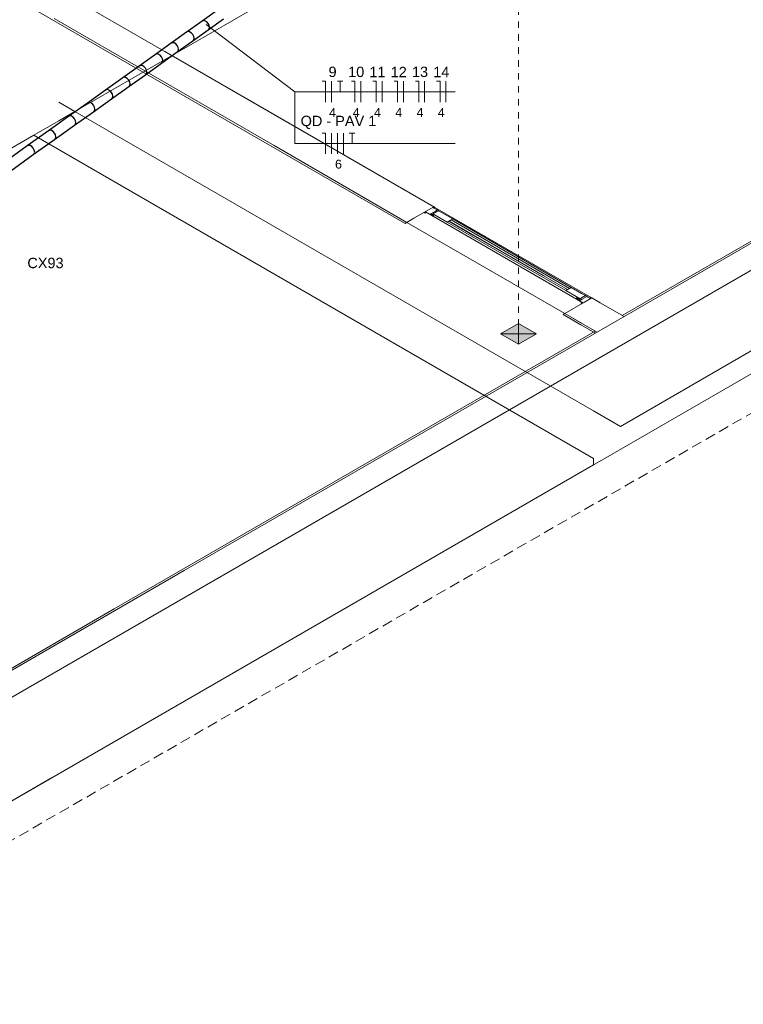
# Model space of a CAD drawing. Header units: millimetres. Extents: x 4480191 to 4481199, y -30324204 to -30323479.
# Tile 75 of 243: x 4480417 to 4480431, y -30324125 to -30324106. Entities that reach past the tile are written whole.
import ezdxf

# ---------------------------------------------------------------- set-up
doc = ezdxf.new("R2010")
doc.units = ezdxf.units.MM
for name, pattern in [('JIS_02_1.2', [0.25, 0.125, -0.125]), ('JIS_02_2.0', [0.3, 0.2, -0.1]), ('NULL', [0])]:
    doc.linetypes.add(name, pattern=pattern)
for name, color, linetype, lineweight in [('Caixas de passagem', 134, 'Continuous', 5), ('Caixas de passagem - Hachuras', 174, 'Continuous', 5), ('DI-Elementos externos em vista', 9, 'Continuous', 5), ('DI-Pontilhado', 7, 'JIS_02_1.2', 9), ('DI-Área do detalhe', 7, 'JIS_02_2.0', 9), ('EL-Condutos QD (Teto)', 32, 'Continuous', 25), ('EL-Fios (Fase 1) QD', 7, 'Continuous', 15), ('EL-Fios (Fase 2) QD', 7, 'Continuous', 15), ('EL-Fios (Fase 3) QD', 1, 'Continuous', 15), ('EL-Fios (Neutro) QD', 5, 'Continuous', 15), ('EL-Fios (Terra) QD', 94, 'Continuous', 15), ('EL-Textos fios QD', 7, 'Continuous', 9), ('IFC-Parede padrão-Contorno', 44, 'Continuous', 5), ('IFC-Parede-Contorno', 42, 'Continuous', 5), ('IFC-Porta-Contorno', 142, 'Continuous', 5), ('Textos', 7, 'Continuous', 9)]:
    doc.layers.add(name, color=color, linetype=linetype, lineweight=lineweight)
doc.styles.add('ARIAL', font='arial.ttf')

msp = doc.modelspace()

# ---------------------------------------------------------------- hatches: boundary and pattern name
at = {"layer": 'Caixas de passagem - Hachuras', "linetype": 'Continuous'}
for points in [[(4480427.034, -30324112.129), (4480427.034, -30324111.929), (4480426.688, -30324112.129)], [(4480427.38, -30324112.129), (4480427.034, -30324111.929), (4480427.034, -30324112.129)], [(4480427.034, -30324112.329), (4480427.034, -30324112.129), (4480426.688, -30324112.129)], [(4480427.38, -30324112.129), (4480427.034, -30324112.129), (4480427.034, -30324112.329)]]:
    msp.add_hatch(color=174, dxfattribs=at).paths.add_polyline_path(points)

# ---------------------------------------------------------------- linework, layer by layer
at = {"layer": 'Caixas de passagem'}
for p, q in [((4480426.688, -30324112.129), (4480427.034, -30324111.929)), ((4480427.034, -30324111.929), (4480427.38, -30324112.129)), ((4480427.034, -30324112.329), (4480427.034, -30324111.929)), ((4480427.034, -30324112.329), (4480426.688, -30324112.129)), ((4480426.688, -30324112.129), (4480427.38, -30324112.129)), ((4480427.38, -30324112.129), (4480427.034, -30324112.329))]:
    msp.add_line(p, q, dxfattribs=at)
at = {"layer": 'DI-Elementos externos em vista'}
for p, q in [((4480418.472, -30324107.838), (4480427.341, -30324102.718)), ((4480418.161, -30324107.658), (4480418.472, -30324107.838)), ((4480418.161, -30324108.018), (4480418.472, -30324107.838)), ((4480418.472, -30324107.838), (4480428.484, -30324113.619)), ((4480417.676, -30324108.298), (4480418.161, -30324108.018)), ((4480411.613, -30324111.798), (4480417.676, -30324108.298)), ((4480428.484, -30324114.538), (4480417.676, -30324108.298)), ((4480429.003, -30324113.918), (4480431.775, -30324112.318)), ((4480428.484, -30324113.619), (4480429.003, -30324113.918)), ((4480428.484, -30324114.658), (4480428.484, -30324114.538)), ((4480411.544, -30324124.438), (4480428.484, -30324114.658))]:
    msp.add_line(p, q, dxfattribs=at)
at = {"layer": 'DI-Pontilhado'}
msp.add_line((4480427.034, -30324101.849), (4480427.034, -30324112.129), dxfattribs=at)
at = {"layer": 'DI-Área do detalhe'}
msp.add_lwpolyline([(4480336.978, -30324081.891), (4480461.776, -30324009.839), (4480536.565, -30324053.019), (4480411.768, -30324125.071), (4480336.978, -30324081.891)], dxfattribs=at)
at = {"layer": 'EL-Condutos QD (Teto)'}
for p, q in [((4480421.225, -30324105.882), (4480420.927, -30324106.096)), ((4480420.952, -30324106.084), (4480420.927, -30324106.096)), ((4480420.983, -30324106.088), (4480420.952, -30324106.084)), ((4480421.016, -30324106.107), (4480420.983, -30324106.088)), ((4480421.045, -30324106.262), (4480421.343, -30324106.049)), ((4480420.663, -30324106.284), (4480420.629, -30324106.308)), ((4480420.927, -30324106.096), (4480420.663, -30324106.284)), ((4480420.747, -30324106.475), (4480421.045, -30324106.262)), ((4480420.927, -30324106.096), (4480420.927, -30324106.096)), ((4480421.045, -30324106.138), (4480421.016, -30324106.107)), ((4480421.064, -30324106.175), (4480421.045, -30324106.138)), ((4480421.045, -30324106.262), (4480421.064, -30324106.243)), ((4480421.071, -30324106.212), (4480421.064, -30324106.175)), ((4480421.064, -30324106.243), (4480421.071, -30324106.212)), ((4480420.629, -30324106.308), (4480420.33, -30324106.522)), ((4480420.448, -30324106.689), (4480420.747, -30324106.475)), ((4480420.654, -30324106.297), (4480420.629, -30324106.308)), ((4480420.686, -30324106.301), (4480420.654, -30324106.297)), ((4480420.719, -30324106.32), (4480420.686, -30324106.301)), ((4480420.747, -30324106.35), (4480420.719, -30324106.32)), ((4480420.767, -30324106.388), (4480420.747, -30324106.35)), ((4480420.747, -30324106.475), (4480420.767, -30324106.456)), ((4480420.774, -30324106.425), (4480420.767, -30324106.388)), ((4480420.767, -30324106.456), (4480420.774, -30324106.425)), ((4480420.33, -30324106.522), (4480420.026, -30324106.739)), ((4480420.355, -30324106.51), (4480420.33, -30324106.522)), ((4480420.386, -30324106.514), (4480420.355, -30324106.51)), ((4480420.419, -30324106.533), (4480420.386, -30324106.514)), ((4480420.448, -30324106.564), (4480420.419, -30324106.533)), ((4480420.467, -30324106.602), (4480420.448, -30324106.564)), ((4480420.474, -30324106.639), (4480420.467, -30324106.602)), ((4480420.467, -30324106.67), (4480420.474, -30324106.639)), ((4480420.026, -30324106.739), (4480419.715, -30324106.961)), ((4480420.051, -30324106.727), (4480420.026, -30324106.739)), ((4480420.082, -30324106.731), (4480420.051, -30324106.727)), ((4480420.115, -30324106.75), (4480420.082, -30324106.731)), ((4480420.144, -30324106.781), (4480420.115, -30324106.75)), ((4480420.144, -30324106.906), (4480420.448, -30324106.689)), ((4480420.163, -30324106.819), (4480420.144, -30324106.781)), ((4480420.17, -30324106.856), (4480420.163, -30324106.819)), ((4480420.448, -30324106.689), (4480420.467, -30324106.67)), ((4480419.715, -30324106.961), (4480419.394, -30324107.19)), ((4480419.74, -30324106.949), (4480419.715, -30324106.961)), ((4480419.771, -30324106.953), (4480419.74, -30324106.949)), ((4480419.804, -30324106.972), (4480419.771, -30324106.953)), ((4480419.833, -30324107.003), (4480419.804, -30324106.972)), ((4480419.833, -30324107.128), (4480420.144, -30324106.906)), ((4480419.852, -30324107.041), (4480419.833, -30324107.003)), ((4480419.859, -30324107.078), (4480419.852, -30324107.041)), ((4480420.144, -30324106.906), (4480420.163, -30324106.887)), ((4480420.163, -30324106.887), (4480420.17, -30324106.856)), ((4480419.394, -30324107.19), (4480419.061, -30324107.428)), ((4480419.419, -30324107.178), (4480419.394, -30324107.19)), ((4480419.45, -30324107.182), (4480419.419, -30324107.178)), ((4480419.483, -30324107.201), (4480419.45, -30324107.182)), ((4480419.512, -30324107.232), (4480419.483, -30324107.201)), ((4480419.512, -30324107.357), (4480419.833, -30324107.128)), ((4480419.532, -30324107.269), (4480419.512, -30324107.232)), ((4480419.833, -30324107.128), (4480419.852, -30324107.109)), ((4480419.852, -30324107.109), (4480419.859, -30324107.078)), ((4480419.086, -30324107.416), (4480419.061, -30324107.428)), ((4480419.117, -30324107.42), (4480419.086, -30324107.416)), ((4480419.15, -30324107.439), (4480419.117, -30324107.42)), ((4480419.179, -30324107.594), (4480419.512, -30324107.357)), ((4480419.512, -30324107.357), (4480419.532, -30324107.338)), ((4480419.538, -30324107.307), (4480419.532, -30324107.269)), ((4480419.532, -30324107.338), (4480419.538, -30324107.307)), ((4480419.061, -30324107.428), (4480418.713, -30324107.676)), ((4480418.831, -30324107.843), (4480419.179, -30324107.594)), ((4480419.179, -30324107.47), (4480419.15, -30324107.439)), ((4480419.198, -30324107.507), (4480419.179, -30324107.47)), ((4480419.179, -30324107.594), (4480419.198, -30324107.575)), ((4480419.205, -30324107.544), (4480419.198, -30324107.507)), ((4480419.198, -30324107.575), (4480419.205, -30324107.544)), ((4480418.713, -30324107.676), (4480418.347, -30324107.937)), ((4480418.737, -30324107.664), (4480418.713, -30324107.676)), ((4480418.769, -30324107.668), (4480418.737, -30324107.664)), ((4480418.802, -30324107.687), (4480418.769, -30324107.668)), ((4480418.831, -30324107.718), (4480418.802, -30324107.687)), ((4480418.85, -30324107.756), (4480418.831, -30324107.718)), ((4480418.857, -30324107.793), (4480418.85, -30324107.756)), ((4480418.85, -30324107.824), (4480418.857, -30324107.793)), ((4480418.347, -30324107.937), (4480417.96, -30324108.213)), ((4480418.371, -30324107.925), (4480418.347, -30324107.937)), ((4480418.403, -30324107.929), (4480418.371, -30324107.925)), ((4480418.436, -30324107.948), (4480418.403, -30324107.929)), ((4480418.465, -30324107.979), (4480418.436, -30324107.948)), ((4480418.465, -30324108.104), (4480418.831, -30324107.843)), ((4480418.484, -30324108.017), (4480418.465, -30324107.979)), ((4480418.831, -30324107.843), (4480418.85, -30324107.824)), ((4480418.078, -30324108.379), (4480418.465, -30324108.104)), ((4480418.465, -30324108.104), (4480418.484, -30324108.085)), ((4480418.491, -30324108.054), (4480418.484, -30324108.017)), ((4480418.484, -30324108.085), (4480418.491, -30324108.054)), ((4480417.96, -30324108.213), (4480417.551, -30324108.504)), ((4480417.985, -30324108.201), (4480417.96, -30324108.213)), ((4480418.017, -30324108.205), (4480417.985, -30324108.201)), ((4480418.05, -30324108.224), (4480418.017, -30324108.205)), ((4480418.078, -30324108.255), (4480418.05, -30324108.224)), ((4480418.098, -30324108.292), (4480418.078, -30324108.255)), ((4480418.078, -30324108.379), (4480418.098, -30324108.36)), ((4480418.105, -30324108.329), (4480418.098, -30324108.292)), ((4480418.098, -30324108.36), (4480418.105, -30324108.329)), ((4480417.551, -30324108.504), (4480417.116, -30324108.814)), ((4480417.576, -30324108.493), (4480417.551, -30324108.504)), ((4480417.607, -30324108.497), (4480417.576, -30324108.493)), ((4480417.64, -30324108.516), (4480417.607, -30324108.497)), ((4480417.669, -30324108.546), (4480417.64, -30324108.516)), ((4480417.669, -30324108.671), (4480418.078, -30324108.379)), ((4480417.688, -30324108.584), (4480417.669, -30324108.546)), ((4480417.234, -30324108.981), (4480417.669, -30324108.671)), ((4480417.669, -30324108.671), (4480417.688, -30324108.652)), ((4480417.695, -30324108.621), (4480417.688, -30324108.584)), ((4480417.688, -30324108.652), (4480417.695, -30324108.621))]:
    msp.add_line(p, q, dxfattribs=at)
at = {"layer": 'EL-Fios (Fase 1) QD'}
for p, q in [((4480423.426, -30324107.656), (4480423.426, -30324107.256)), ((4480423.426, -30324108.656), (4480423.426, -30324108.256))]:
    msp.add_line(p, q, dxfattribs=at)
at = {"layer": 'EL-Fios (Fase 2) QD'}
msp.add_line((4480423.54, -30324108.656), (4480423.54, -30324108.256), dxfattribs=at)
at = {"layer": 'EL-Fios (Fase 3) QD'}
for p, q in [((4480423.992, -30324107.656), (4480423.992, -30324107.256)), ((4480424.403, -30324107.656), (4480424.403, -30324107.256)), ((4480424.814, -30324107.656), (4480424.814, -30324107.256)), ((4480425.224, -30324107.656), (4480425.224, -30324107.256)), ((4480425.635, -30324107.656), (4480425.635, -30324107.256)), ((4480423.654, -30324108.656), (4480423.654, -30324108.256))]:
    msp.add_line(p, q, dxfattribs=at)
at = {"layer": 'EL-Fios (Neutro) QD'}
for p, q in [((4480423.311, -30324107.256), (4480423.245, -30324107.256)), ((4480423.311, -30324107.656), (4480423.311, -30324107.256)), ((4480423.878, -30324107.256), (4480423.812, -30324107.256)), ((4480423.878, -30324107.656), (4480423.878, -30324107.256)), ((4480424.289, -30324107.256), (4480424.222, -30324107.256)), ((4480424.289, -30324107.656), (4480424.289, -30324107.256)), ((4480424.7, -30324107.256), (4480424.633, -30324107.256)), ((4480424.7, -30324107.656), (4480424.7, -30324107.256)), ((4480425.11, -30324107.256), (4480425.044, -30324107.256)), ((4480425.11, -30324107.656), (4480425.11, -30324107.256)), ((4480425.521, -30324107.256), (4480425.454, -30324107.256)), ((4480425.521, -30324107.656), (4480425.521, -30324107.256)), ((4480423.311, -30324108.256), (4480423.245, -30324108.256)), ((4480423.311, -30324108.656), (4480423.311, -30324108.256))]:
    msp.add_line(p, q, dxfattribs=at)
at = {"layer": 'EL-Fios (Terra) QD'}
for p, q in [((4480423.54, -30324107.256), (4480423.647, -30324107.256)), ((4480423.593, -30324107.456), (4480423.593, -30324107.256)), ((4480423.769, -30324108.256), (4480423.875, -30324108.256)), ((4480423.822, -30324108.456), (4480423.822, -30324108.256))]:
    msp.add_line(p, q, dxfattribs=at)
at = {"layer": 'EL-Textos fios QD'}
for p, q in [((4480421.005, -30324106.157), (4480422.716, -30324107.456)), ((4480422.716, -30324107.456), (4480425.814, -30324107.456)), ((4480422.716, -30324107.456), (4480422.716, -30324108.456)), ((4480422.716, -30324108.456), (4480425.814, -30324108.456))]:
    msp.add_line(p, q, dxfattribs=at)
at = {"layer": 'IFC-Parede padrão-Contorno', "color": 8, "lineweight": 5}
for p, q in [((4480458.779, -30324095.167), (4480412.945, -30324121.629)), ((4480414.334, -30324103.928), (4480424.847, -30324109.998)), ((4480442.152, -30324104.246), (4480420.583, -30324116.699)), ((4480418.588, -30324105.745), (4480421.759, -30324107.575)), ((4480418.069, -30324106.045), (4480422.316, -30324108.497)), ((4480420.207, -30324106.68), (4480425.401, -30324109.678)), ((4480421.759, -30324107.575), (4480425.401, -30324109.678)), ((4480422.316, -30324108.497), (4480424.881, -30324109.978)), ((4480425.401, -30324109.678), (4480425.018, -30324109.899)), ((4480425.423, -30324109.691), (4480428.426, -30324111.425)), ((4480424.872, -30324109.983), (4480424.847, -30324109.998)), ((4480424.881, -30324109.978), (4480424.872, -30324109.983)), ((4480425.018, -30324109.899), (4480424.881, -30324109.978)), ((4480424.881, -30324109.978), (4480427.929, -30324111.738)), ((4480428.312, -30324111.517), (4480427.929, -30324111.738)), ((4480428.449, -30324111.438), (4480428.312, -30324111.517)), ((4480428.449, -30324111.438), (4480428.614, -30324111.533)), ((4480428.614, -30324111.533), (4480429.073, -30324111.798)), ((4480427.904, -30324111.752), (4480427.896, -30324111.758)), ((4480427.896, -30324111.758), (4480428.237, -30324111.955)), ((4480427.929, -30324111.738), (4480427.904, -30324111.752)), ((4480427.929, -30324111.738), (4480428.263, -30324111.931)), ((4480428.094, -30324111.833), (4480428.553, -30324112.098)), ((4480428.237, -30324111.955), (4480428.519, -30324112.118)), ((4480428.518, -30324112.078), (4480419.231, -30324117.44)), ((4480420.583, -30324116.699), (4480412.495, -30324121.369)), ((4480419.231, -30324117.44), (4480411.579, -30324121.858))]:
    msp.add_line(p, q, dxfattribs=at)
at = {"layer": 'IFC-Parede-Contorno', "color": 8, "lineweight": 5}
for p, q in [((4480462.933, -30324094.768), (4480418.019, -30324120.7)), ((4480449.076, -30324100.209), (4480429.038, -30324111.778)), ((4480418.019, -30324120.7), (4480411.108, -30324124.69))]:
    msp.add_line(p, q, dxfattribs=at)
at = {"layer": 'IFC-Porta-Contorno', "color": 8, "lineweight": 5}
for p, q in [((4480425.396, -30324109.685), (4480425.383, -30324109.693)), ((4480425.383, -30324109.693), (4480425.404, -30324109.705)), ((4480425.401, -30324109.683), (4480425.396, -30324109.685)), ((4480425.401, -30324109.678), (4480425.407, -30324109.681)), ((4480425.401, -30324109.683), (4480425.421, -30324109.695)), ((4480425.401, -30324109.683), (4480425.415, -30324109.691)), ((4480425.404, -30324109.705), (4480425.463, -30324109.739)), ((4480425.407, -30324109.681), (4480425.423, -30324109.691)), ((4480425.415, -30324109.691), (4480425.421, -30324109.695)), ((4480425.422, -30324109.692), (4480425.421, -30324109.695)), ((4480425.423, -30324109.691), (4480425.422, -30324109.692)), ((4480425.214, -30324109.786), (4480425.23, -30324109.796)), ((4480425.235, -30324109.779), (4480425.222, -30324109.786)), ((4480425.227, -30324109.789), (4480425.222, -30324109.786)), ((4480425.242, -30324109.798), (4480425.227, -30324109.789)), ((4480425.23, -30324109.796), (4480425.236, -30324109.799)), ((4480425.239, -30324109.776), (4480425.235, -30324109.779)), ((4480425.242, -30324109.798), (4480425.236, -30324109.799)), ((4480425.24, -30324109.798), (4480425.236, -30324109.799)), ((4480425.239, -30324109.776), (4480425.298, -30324109.81)), ((4480425.239, -30324109.776), (4480428.279, -30324111.531)), ((4480425.242, -30324109.798), (4480425.24, -30324109.798)), ((4480425.298, -30324109.81), (4480425.319, -30324109.822)), ((4480425.32, -30324109.823), (4480425.319, -30324109.822)), ((4480425.32, -30324109.823), (4480425.32, -30324109.823)), ((4480425.32, -30324109.823), (4480425.32, -30324109.823)), ((4480425.321, -30324109.823), (4480425.32, -30324109.823)), ((4480425.321, -30324109.823), (4480425.321, -30324109.823)), ((4480425.322, -30324109.823), (4480425.321, -30324109.823)), ((4480425.322, -30324109.823), (4480425.322, -30324109.823)), ((4480425.322, -30324109.823), (4480425.322, -30324109.823)), ((4480425.322, -30324109.823), (4480425.322, -30324109.823)), ((4480425.323, -30324109.823), (4480425.322, -30324109.823)), ((4480425.323, -30324109.823), (4480425.323, -30324109.823)), ((4480425.324, -30324109.823), (4480425.323, -30324109.823)), ((4480425.324, -30324109.823), (4480425.324, -30324109.823)), ((4480425.325, -30324109.823), (4480425.324, -30324109.823)), ((4480425.325, -30324109.823), (4480425.325, -30324109.823)), ((4480425.326, -30324109.823), (4480425.325, -30324109.823)), ((4480425.327, -30324109.823), (4480425.326, -30324109.823)), ((4480425.326, -30324109.823), (4480425.326, -30324109.823)), ((4480425.327, -30324109.823), (4480425.326, -30324109.823)), ((4480425.328, -30324109.822), (4480425.327, -30324109.822)), ((4480425.328, -30324109.822), (4480425.327, -30324109.823)), ((4480425.327, -30324109.822), (4480425.327, -30324109.823)), ((4480425.327, -30324109.823), (4480425.327, -30324109.823)), ((4480425.337, -30324109.817), (4480425.328, -30324109.822)), ((4480425.341, -30324109.814), (4480425.337, -30324109.817)), ((4480425.341, -30324109.814), (4480425.381, -30324109.838)), ((4480425.432, -30324109.762), (4480425.345, -30324109.812)), ((4480425.345, -30324109.812), (4480425.361, -30324109.821)), ((4480425.361, -30324109.821), (4480425.404, -30324109.846)), ((4480425.381, -30324109.838), (4480425.396, -30324109.846)), ((4480425.461, -30324109.769), (4480425.384, -30324109.813)), ((4480425.384, -30324109.813), (4480425.459, -30324109.857)), ((4480425.396, -30324109.846), (4480425.396, -30324109.846)), ((4480425.396, -30324109.846), (4480425.396, -30324109.846)), ((4480425.397, -30324109.847), (4480425.396, -30324109.846)), ((4480425.397, -30324109.847), (4480425.397, -30324109.847)), ((4480425.398, -30324109.847), (4480425.397, -30324109.847)), ((4480425.398, -30324109.847), (4480425.398, -30324109.847)), ((4480425.399, -30324109.847), (4480425.398, -30324109.847)), ((4480425.399, -30324109.847), (4480425.399, -30324109.847)), ((4480425.4, -30324109.847), (4480425.399, -30324109.847)), ((4480425.4, -30324109.847), (4480425.4, -30324109.847)), ((4480425.401, -30324109.847), (4480425.4, -30324109.847)), ((4480425.401, -30324109.847), (4480425.401, -30324109.847)), ((4480425.401, -30324109.847), (4480425.401, -30324109.847)), ((4480425.402, -30324109.847), (4480425.401, -30324109.847)), ((4480425.402, -30324109.847), (4480425.402, -30324109.847)), ((4480425.403, -30324109.847), (4480425.402, -30324109.847)), ((4480425.403, -30324109.846), (4480425.403, -30324109.847)), ((4480425.403, -30324109.846), (4480425.403, -30324109.846)), ((4480425.404, -30324109.846), (4480425.403, -30324109.846)), ((4480425.404, -30324109.846), (4480425.404, -30324109.846)), ((4480425.463, -30324109.744), (4480425.432, -30324109.762)), ((4480425.459, -30324109.857), (4480425.661, -30324109.973)), ((4480425.488, -30324109.753), (4480425.461, -30324109.769)), ((4480425.463, -30324109.739), (4480425.464, -30324109.739)), ((4480425.463, -30324109.739), (4480425.463, -30324109.739)), ((4480425.463, -30324109.739), (4480425.488, -30324109.753)), ((4480425.464, -30324109.744), (4480425.463, -30324109.744)), ((4480425.464, -30324109.739), (4480425.464, -30324109.74)), ((4480425.464, -30324109.739), (4480425.464, -30324109.74)), ((4480425.464, -30324109.74), (4480425.465, -30324109.74)), ((4480425.464, -30324109.74), (4480425.465, -30324109.74)), ((4480425.464, -30324109.74), (4480425.464, -30324109.74)), ((4480425.464, -30324109.74), (4480425.464, -30324109.74)), ((4480425.464, -30324109.743), (4480425.464, -30324109.744)), ((4480425.465, -30324109.743), (4480425.464, -30324109.743)), ((4480425.464, -30324109.743), (4480425.464, -30324109.743)), ((4480425.464, -30324109.743), (4480425.464, -30324109.743)), ((4480425.465, -30324109.743), (4480425.464, -30324109.743)), ((4480425.465, -30324109.74), (4480425.465, -30324109.741)), ((4480425.465, -30324109.741), (4480425.465, -30324109.741)), ((4480425.465, -30324109.741), (4480425.465, -30324109.742)), ((4480425.465, -30324109.741), (4480425.465, -30324109.741)), ((4480425.465, -30324109.741), (4480425.465, -30324109.741)), ((4480425.465, -30324109.741), (4480425.465, -30324109.741)), ((4480425.465, -30324109.742), (4480425.465, -30324109.743)), ((4480425.465, -30324109.742), (4480425.465, -30324109.742)), ((4480425.465, -30324109.742), (4480425.465, -30324109.742)), ((4480425.465, -30324109.743), (4480425.465, -30324109.743)), ((4480425.488, -30324109.753), (4480425.563, -30324109.797)), ((4480425.563, -30324109.797), (4480425.765, -30324109.913)), ((4480425.693, -30324109.955), (4480425.661, -30324109.973)), ((4480425.686, -30324109.959), (4480425.661, -30324109.973)), ((4480425.661, -30324109.973), (4480427.947, -30324111.293)), ((4480425.765, -30324109.913), (4480425.686, -30324109.959)), ((4480425.693, -30324109.955), (4480427.979, -30324111.275)), ((4480425.693, -30324109.955), (4480426.157, -30324110.223)), ((4480425.696, -30324109.953), (4480427.514, -30324111.003)), ((4480425.765, -30324109.913), (4480425.733, -30324109.932)), ((4480425.733, -30324109.932), (4480428.02, -30324111.252)), ((4480425.765, -30324109.913), (4480428.051, -30324111.233)), ((4480426.157, -30324110.223), (4480427.979, -30324111.275)), ((4480427.514, -30324111.003), (4480427.983, -30324111.273)), ((4480428.026, -30324111.248), (4480427.947, -30324111.293)), ((4480427.979, -30324111.275), (4480427.947, -30324111.293)), ((4480427.947, -30324111.293), (4480428.149, -30324111.41)), ((4480428.051, -30324111.233), (4480428.02, -30324111.252)), ((4480428.051, -30324111.233), (4480428.026, -30324111.248)), ((4480428.051, -30324111.233), (4480428.253, -30324111.35)), ((4480428.149, -30324111.41), (4480428.225, -30324111.453)), ((4480428.328, -30324111.393), (4480428.252, -30324111.438)), ((4480428.253, -30324111.35), (4480428.328, -30324111.393)), ((4480428.355, -30324111.408), (4480428.265, -30324111.46)), ((4480428.328, -30324111.393), (4480428.355, -30324111.408)), ((4480428.355, -30324111.408), (4480428.373, -30324111.419)), ((4480428.157, -30324111.437), (4480428.156, -30324111.438)), ((4480428.156, -30324111.438), (4480428.156, -30324111.438)), ((4480428.156, -30324111.438), (4480428.156, -30324111.438)), ((4480428.156, -30324111.438), (4480428.156, -30324111.439)), ((4480428.156, -30324111.439), (4480428.156, -30324111.439)), ((4480428.156, -30324111.439), (4480428.156, -30324111.439)), ((4480428.156, -30324111.439), (4480428.156, -30324111.439)), ((4480428.156, -30324111.439), (4480428.157, -30324111.44)), ((4480428.158, -30324111.436), (4480428.157, -30324111.437)), ((4480428.157, -30324111.437), (4480428.157, -30324111.437)), ((4480428.157, -30324111.437), (4480428.157, -30324111.437)), ((4480428.157, -30324111.437), (4480428.157, -30324111.437)), ((4480428.157, -30324111.44), (4480428.157, -30324111.44)), ((4480428.157, -30324111.44), (4480428.157, -30324111.44)), ((4480428.157, -30324111.44), (4480428.157, -30324111.44)), ((4480428.157, -30324111.44), (4480428.158, -30324111.441)), ((4480428.158, -30324111.436), (4480428.178, -30324111.447)), ((4480428.158, -30324111.436), (4480428.158, -30324111.436)), ((4480428.158, -30324111.441), (4480428.158, -30324111.441)), ((4480428.158, -30324111.441), (4480428.209, -30324111.47)), ((4480428.178, -30324111.447), (4480428.232, -30324111.479)), ((4480428.209, -30324111.47), (4480428.227, -30324111.48)), ((4480428.214, -30324111.49), (4480428.213, -30324111.491)), ((4480428.213, -30324111.491), (4480428.213, -30324111.491)), ((4480428.213, -30324111.491), (4480428.213, -30324111.491)), ((4480428.213, -30324111.491), (4480428.213, -30324111.491)), ((4480428.213, -30324111.491), (4480428.213, -30324111.492)), ((4480428.213, -30324111.492), (4480428.213, -30324111.492)), ((4480428.213, -30324111.492), (4480428.213, -30324111.492)), ((4480428.213, -30324111.492), (4480428.213, -30324111.493)), ((4480428.213, -30324111.493), (4480428.214, -30324111.493)), ((4480428.215, -30324111.489), (4480428.214, -30324111.49)), ((4480428.214, -30324111.49), (4480428.214, -30324111.49)), ((4480428.214, -30324111.49), (4480428.214, -30324111.49)), ((4480428.214, -30324111.49), (4480428.214, -30324111.49)), ((4480428.214, -30324111.493), (4480428.214, -30324111.493)), ((4480428.214, -30324111.493), (4480428.214, -30324111.493)), ((4480428.214, -30324111.493), (4480428.214, -30324111.494)), ((4480428.214, -30324111.494), (4480428.215, -30324111.494)), ((4480428.218, -30324111.487), (4480428.215, -30324111.489)), ((4480428.215, -30324111.494), (4480428.215, -30324111.494)), ((4480428.215, -30324111.494), (4480428.262, -30324111.521)), ((4480428.227, -30324111.482), (4480428.218, -30324111.487)), ((4480428.252, -30324111.438), (4480428.225, -30324111.453)), ((4480428.227, -30324111.48), (4480428.227, -30324111.481)), ((4480428.227, -30324111.481), (4480428.227, -30324111.481)), ((4480428.227, -30324111.481), (4480428.227, -30324111.481)), ((4480428.227, -30324111.481), (4480428.227, -30324111.481)), ((4480428.227, -30324111.481), (4480428.227, -30324111.482)), ((4480428.227, -30324111.482), (4480428.227, -30324111.482)), ((4480428.227, -30324111.482), (4480428.227, -30324111.482)), ((4480428.227, -30324111.482), (4480428.227, -30324111.482)), ((4480428.227, -30324111.482), (4480428.227, -30324111.482)), ((4480428.227, -30324111.482), (4480428.227, -30324111.482)), ((4480428.265, -30324111.46), (4480428.232, -30324111.479)), ((4480428.24, -30324111.532), (4480428.239, -30324111.533)), ((4480428.239, -30324111.533), (4480428.255, -30324111.542)), ((4480428.242, -30324111.53), (4480428.24, -30324111.532)), ((4480428.242, -30324111.53), (4480428.262, -30324111.541)), ((4480428.242, -30324111.53), (4480428.247, -30324111.533)), ((4480428.247, -30324111.533), (4480428.262, -30324111.541)), ((4480428.255, -30324111.542), (4480428.26, -30324111.545)), ((4480428.261, -30324111.545), (4480428.26, -30324111.545)), ((4480428.261, -30324111.545), (4480428.261, -30324111.545)), ((4480428.261, -30324111.545), (4480428.261, -30324111.545)), ((4480428.262, -30324111.521), (4480428.279, -30324111.531)), ((4480428.267, -30324111.539), (4480428.262, -30324111.541)), ((4480428.262, -30324111.545), (4480428.262, -30324111.545)), ((4480428.262, -30324111.545), (4480428.262, -30324111.545)), ((4480428.263, -30324111.545), (4480428.262, -30324111.545)), ((4480428.264, -30324111.545), (4480428.263, -30324111.545)), ((4480428.263, -30324111.545), (4480428.263, -30324111.545)), ((4480428.263, -30324111.545), (4480428.263, -30324111.545)), ((4480428.4, -30324111.466), (4480428.264, -30324111.545)), ((4480428.279, -30324111.531), (4480428.267, -30324111.539)), ((4480428.424, -30324111.453), (4480428.288, -30324111.531)), ((4480428.373, -30324111.419), (4480428.423, -30324111.448)), ((4480428.426, -30324111.425), (4480428.42, -30324111.427)), ((4480428.422, -30324111.426), (4480428.42, -30324111.427)), ((4480428.435, -30324111.435), (4480428.42, -30324111.427)), ((4480428.426, -30324111.425), (4480428.422, -30324111.426)), ((4480428.428, -30324111.445), (4480428.423, -30324111.448)), ((4480428.426, -30324111.425), (4480428.432, -30324111.428)), ((4480428.441, -30324111.438), (4480428.428, -30324111.445)), ((4480428.432, -30324111.428), (4480428.449, -30324111.438)), ((4480428.441, -30324111.438), (4480428.435, -30324111.435))]:
    msp.add_line(p, q, dxfattribs=at)

# ---------------------------------------------------------------- texts
at = {"layer": 'EL-Textos fios QD', "linetype": 'NULL', "attachment_point": 7, "line_spacing_factor": 0.6, "style": 'ARIAL'}
for s, insert, char_height, width in [('9', (4480423.368, -30324107.176), 0.2, 0.31067), ('10', (4480423.747, -30324107.176), 0.2, 0.62134), ('11', (4480424.157, -30324107.176), 0.2, 0.62134), ('12', (4480424.568, -30324107.176), 0.2, 0.62134), ('13', (4480424.979, -30324107.176), 0.2, 0.62134), ('14', (4480425.389, -30324107.176), 0.2, 0.62134), ('4', (4480423.38, -30324107.942), 0.17, 0.26407), ('4', (4480423.836, -30324107.942), 0.17, 0.26407), ('4', (4480424.247, -30324107.942), 0.17, 0.26407), ('4', (4480424.657, -30324107.942), 0.17, 0.26407), ('4', (4480425.068, -30324107.942), 0.17, 0.26407), ('4', (4480425.479, -30324107.942), 0.17, 0.26407), ('QD - PAV 1', (4480422.83, -30324108.176), 0.2, 2.91921), ('6', (4480423.494, -30324108.942), 0.17, 0.26407)]:
    msp.add_mtext(s, dxfattribs=dict(at, insert=insert, char_height=char_height, width=width))
at = {"layer": 'Textos', "linetype": 'NULL', "insert": (4480417.554, -30324110.865), "char_height": 0.2, "width": 1.39787, "attachment_point": 7, "line_spacing_factor": 0.6, "style": 'ARIAL'}
msp.add_mtext('CX93', dxfattribs=at)

doc.saveas('drawing.dxf')
